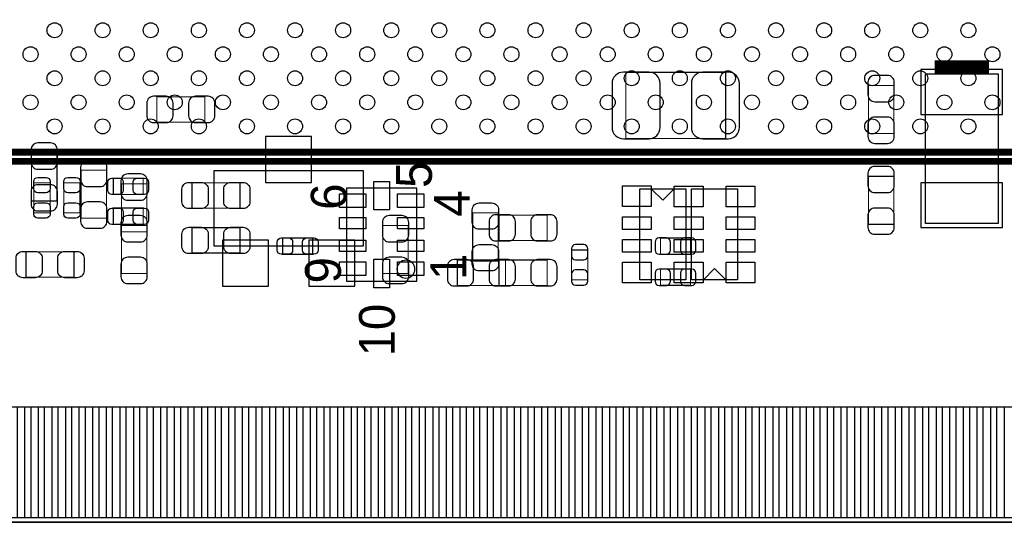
# Model space of a CAD drawing. Extents: x -23 to 100, y -8 to 64.
# Tile 7 of 15: x 26 to 47, y 0 to 11. Entities that reach past the tile are written whole.
import ezdxf

# ---------------------------------------------------------------- set-up
doc = ezdxf.new("R2010")
doc.units = 0
for name, color, linetype in [('BG_DIMENSION', 1, 'CONTINUOUS'), ('BG_OUTLINE', 3, 'CONTINUOUS'), ('PG_ASSEMBLY_BOTTOM', 43, 'CONTINUOUS'), ('PG_ASSEMBLY_TOP', 253, 'CONTINUOUS'), ('PIN_BOTTOM', 211, 'CONTINUOUS'), ('PIN_TOP', 173, 'CONTINUOUS')]:
    doc.layers.add(name, color=color, linetype=linetype)

msp = doc.modelspace()

# ---------------------------------------------------------------- linework, layer by layer
at = {"layer": 'BG_DIMENSION'}
for points in [[(0, 0), (97.0788, 0)], [(0, 0), (85.5345, 0)], [(0, 0), (74.67346, 0)]]:
    msp.add_lwpolyline(points, dxfattribs=at)
at = {"layer": 'BG_OUTLINE'}
msp.add_lwpolyline([(67.59956, 21.99894, 0.414214), (65.60058, 19.99996, 0.414214), (67.59956, 18.00098), (67.59956, 0), (16.74876, 0), (16.74876, 3.50012, 0.414214), (16.25092, 4.0005, 0.414214), (15.75054, 3.50012), (15.75054, 0), (0, 0), (0, 18.00098, 0.414214), (1.99898, 19.99996, 0.414214), (0, 21.99894), (0, 51.689), (67.59956, 51.689)], format="xyb", close=True, dxfattribs=at)
msp.add_lwpolyline([(67.59956, 21.99894, 0.414214), (65.60058, 19.99996, 0.414214), (67.59956, 18.00098), (67.59956, 0), (16.74876, 0), (16.74876, 3.50012, 0.414214), (16.25092, 4.0005, 0.414214), (15.75054, 3.50012), (15.75054, 0), (0, 0), (0, 18.00098, 0.414214), (1.99898, 19.99996, 0.414214), (0, 21.99894), (0, 51.689), (67.59956, 51.689)], format="xyb", close=True, dxfattribs=at)
msp.add_lwpolyline([(67.59956, 0), (16.74876, 0)], dxfattribs=at)
at = {"layer": 'PG_ASSEMBLY_BOTTOM'}
for points, const_width in [([(45.846492, 10.050526), (47.045372, 10.050526)], 0.29972), ([(39.039292, 9.9314), (39.039292, 8.471408), (41.23944, 8.471408), (41.23944, 9.9314), (39.039292, 9.9314)], 0.024892), ([(44.388024, 8.583168), (44.94784, 8.583168), (44.94784, 9.643364), (44.388024, 9.643364), (44.388024, 8.583168)], 0.024892), ([(28.694634, 9.393174), (28.694634, 8.833358), (29.75483, 8.833358), (29.75483, 9.393174), (28.694634, 9.393174)], 0.024892), ([(25.932892, 7.092188), (26.492708, 7.092188), (26.492708, 8.152384), (25.932892, 8.152384), (25.932892, 7.092188)], 0.024892), ([(27.025092, 6.711188), (27.584908, 6.711188), (27.584908, 7.771384), (27.025092, 7.771384), (27.025092, 6.711188)], 0.024892), ([(44.94784, 7.636764), (44.388024, 7.636764), (44.388024, 6.576568), (44.94784, 6.576568), (44.94784, 7.636764)], 0.024892), ([(28.473908, 7.469886), (27.914092, 7.469886), (27.914092, 6.40969), (28.473908, 6.40969), (28.473908, 7.469886)], 0.024892), ([(36.24199, 6.77926), (36.24199, 6.219444), (37.302186, 6.219444), (37.302186, 6.77926), (36.24199, 6.77926)], 0.024892), ([(27.914092, 5.489702), (28.473908, 5.489702), (28.473908, 6.549898), (27.914092, 6.549898), (27.914092, 5.489702)], 0.024892), ([(33.679892, 5.489702), (34.239708, 5.489702), (34.239708, 6.549898), (33.679892, 6.549898), (33.679892, 5.489702)], 0.024892), ([(39.802054, 6.276086), (39.802054, 5.915914), (40.461946, 5.915914), (40.461946, 6.276086), (39.802054, 6.276086)], 0.024892), ([(37.839904, 5.351018), (38.200076, 5.351018), (38.200076, 6.01091), (37.839904, 6.01091), (37.839904, 5.351018)], 0.024892), ([(35.322002, 5.78866), (35.322002, 5.228844), (36.382198, 5.228844), (36.382198, 5.78866), (35.322002, 5.78866)], 0.024892), ([(36.24199, 5.78866), (36.24199, 5.228844), (37.302186, 5.228844), (37.302186, 5.78866), (36.24199, 5.78866)], 0.024892), ([(39.802054, 5.590286), (39.802054, 5.230114), (40.461946, 5.230114), (40.461946, 5.590286), (39.802054, 5.590286)], 0.024892)]:
    msp.add_lwpolyline(points, dxfattribs=dict(at, const_width=const_width))
msp.add_lwpolyline([(47.246032, 9.900666), (47.246032, 6.598666), (45.645832, 6.598666), (45.645832, 9.900666)], close=True, dxfattribs=at)
msp.add_lwpolyline([(33.251648, 7.754366), (29.949648, 7.754366), (29.949648, 6.103366), (33.251648, 6.103366), (33.251648, 7.754366)], dxfattribs=at)
at = {"layer": 'PG_ASSEMBLY_TOP'}
for points, const_width in [([(23.816564, 36.967414), (51.54676, 36.967414), (51.54676, 7.967218), (22.546564, 7.967218), (22.546564, 35.697414), (23.816564, 36.967414)], 0.1524), ([(27.734768, 7.236714), (27.734768, 7.596886), (28.39466, 7.596886), (28.39466, 7.236714), (27.734768, 7.236714)], 0.024892), ([(25.981914, 7.492746), (26.342086, 7.492746), (26.342086, 6.832854), (25.981914, 6.832854), (25.981914, 7.492746)], 0.024892), ([(26.642314, 7.492746), (27.002486, 7.492746), (27.002486, 6.832854), (26.642314, 6.832854), (26.642314, 7.492746)], 0.024892), ([(29.469588, 6.933692), (29.469588, 7.493508), (30.529784, 7.493508), (30.529784, 6.933692), (29.469588, 6.933692)], 0.024892), ([(27.734768, 6.576314), (27.734768, 6.936486), (28.39466, 6.936486), (28.39466, 6.576314), (27.734768, 6.576314)], 0.024892), ([(36.220908, 5.769102), (35.661092, 5.769102), (35.661092, 6.829298), (36.220908, 6.829298), (36.220908, 5.769102)], 0.024892), ([(29.469588, 5.943092), (29.469588, 6.502908), (30.529784, 6.502908), (30.529784, 5.943092), (29.469588, 5.943092)], 0.024892), ([(31.470854, 5.915914), (31.470854, 6.276086), (32.130746, 6.276086), (32.130746, 5.915914), (31.470854, 5.915914)], 0.024892), ([(25.809702, 5.409692), (25.809702, 5.969508), (26.869898, 5.969508), (26.869898, 5.409692), (25.809702, 5.409692)], 0.024892)]:
    msp.add_lwpolyline(points, dxfattribs=dict(at, const_width=const_width))
at = {"layer": 'PG_ASSEMBLY_TOP', "const_width": 0.1524}
msp.add_lwpolyline([(23.246588, 8.16737), (50.846736, 8.16737, 0.414127), (51.346608, 8.667242), (51.346608, 36.26739, 0.414127), (50.846736, 36.767262), (24.016716, 36.767262), (22.746716, 35.497262), (22.746716, 8.667242, 0.414127), (23.246588, 8.16737)], format="xyb", dxfattribs=at)
at = {"layer": 'PG_ASSEMBLY_TOP'}
for points in [[(34.429954, 5.32511), (34.429954, 7.37489), (32.880046, 7.37489), (32.880046, 5.32511), (34.429954, 5.32511)], [(40.360346, 7.358888), (40.360346, 5.352288), (39.344346, 5.352288), (39.344346, 7.358888), (40.360346, 7.358888)], [(39.852346, 7.109968), (39.598346, 7.363968)], [(39.852346, 7.109968), (40.106346, 7.363968)], [(40.487346, 5.351526), (40.487346, 7.358126), (41.503346, 7.358126), (41.503346, 5.351526), (40.487346, 5.351526)], [(40.995346, 5.600446), (40.741346, 5.346446)], [(40.995346, 5.600446), (41.249346, 5.346446)], [(15.599918, 0), (67.600068, 0)]]:
    msp.add_lwpolyline(points, dxfattribs=at)
msp.add_lwpolyline([(34.386774, 5.588, 1), (33.990026, 5.588, 1), (34.386774, 5.588)], format="xyb", dxfattribs=at)
at = {"layer": 'PIN_BOTTOM'}
for points in [[(47.347632, 9.994646), (45.544232, 9.994646), (45.544232, 9.004046), (47.347632, 9.004046)], [(32.108648, 7.500366), (32.108648, 8.516366), (31.092648, 8.516366), (31.092648, 7.500366)], [(47.347632, 7.495286), (45.544232, 7.495286), (45.544232, 6.504686), (47.347632, 6.504686)], [(31.156148, 5.214366), (31.156148, 6.230366), (30.140148, 6.230366), (30.140148, 5.214366)], [(33.061148, 5.214366), (33.061148, 6.230366), (32.045148, 6.230366), (32.045148, 5.214366)], [(25.621488, 0.100076), (25.621488, 2.549906), (26.078688, 2.549906), (26.078688, 0.100076)], [(26.221436, 0.100076), (26.221436, 2.549906), (26.678636, 2.549906), (26.678636, 0.100076)], [(26.821384, 0.100076), (26.821384, 2.549906), (27.278584, 2.549906), (27.278584, 0.100076)], [(27.421332, 0.100076), (27.421332, 2.549906), (27.878532, 2.549906), (27.878532, 0.100076)], [(28.02128, 0.100076), (28.02128, 2.549906), (28.47848, 2.549906), (28.47848, 0.100076)], [(28.621482, 0.100076), (28.621482, 2.549906), (29.078682, 2.549906), (29.078682, 0.100076)], [(29.22143, 0.100076), (29.22143, 2.549906), (29.67863, 2.549906), (29.67863, 0.100076)], [(29.821378, 0.100076), (29.821378, 2.549906), (30.278578, 2.549906), (30.278578, 0.100076)], [(30.421326, 0.100076), (30.421326, 2.549906), (30.878526, 2.549906), (30.878526, 0.100076)], [(31.021274, 0.100076), (31.021274, 2.549906), (31.478474, 2.549906), (31.478474, 0.100076)], [(31.621476, 0.100076), (31.621476, 2.549906), (32.078676, 2.549906), (32.078676, 0.100076)], [(32.221424, 0.100076), (32.221424, 2.549906), (32.678624, 2.549906), (32.678624, 0.100076)], [(32.821372, 0.100076), (32.821372, 2.549906), (33.278572, 2.549906), (33.278572, 0.100076)], [(33.42132, 0.100076), (33.42132, 2.549906), (33.87852, 2.549906), (33.87852, 0.100076)], [(34.021522, 0.100076), (34.021522, 2.549906), (34.478722, 2.549906), (34.478722, 0.100076)], [(34.62147, 0.100076), (34.62147, 2.549906), (35.07867, 2.549906), (35.07867, 0.100076)], [(35.221418, 0.100076), (35.221418, 2.549906), (35.678618, 2.549906), (35.678618, 0.100076)], [(35.821366, 0.100076), (35.821366, 2.549906), (36.278566, 2.549906), (36.278566, 0.100076)], [(36.421314, 0.100076), (36.421314, 2.549906), (36.878514, 2.549906), (36.878514, 0.100076)], [(37.021516, 0.100076), (37.021516, 2.549906), (37.478716, 2.549906), (37.478716, 0.100076)], [(37.621464, 0.100076), (37.621464, 2.549906), (38.078664, 2.549906), (38.078664, 0.100076)], [(38.221412, 0.100076), (38.221412, 2.549906), (38.678612, 2.549906), (38.678612, 0.100076)], [(38.82136, 0.100076), (38.82136, 2.549906), (39.27856, 2.549906), (39.27856, 0.100076)], [(39.421308, 0.100076), (39.421308, 2.549906), (39.878508, 2.549906), (39.878508, 0.100076)], [(40.02151, 0.100076), (40.02151, 2.549906), (40.47871, 2.549906), (40.47871, 0.100076)], [(40.621458, 0.100076), (40.621458, 2.549906), (41.078658, 2.549906), (41.078658, 0.100076)], [(41.221406, 0.100076), (41.221406, 2.549906), (41.678606, 2.549906), (41.678606, 0.100076)], [(41.821354, 0.100076), (41.821354, 2.549906), (42.278554, 2.549906), (42.278554, 0.100076)], [(42.421302, 0.100076), (42.421302, 2.549906), (42.878502, 2.549906), (42.878502, 0.100076)], [(43.021504, 0.100076), (43.021504, 2.549906), (43.478704, 2.549906), (43.478704, 0.100076)], [(43.621452, 0.100076), (43.621452, 2.549906), (44.078652, 2.549906), (44.078652, 0.100076)], [(44.2214, 0.100076), (44.2214, 2.549906), (44.6786, 2.549906), (44.6786, 0.100076)], [(44.821348, 0.100076), (44.821348, 2.549906), (45.278548, 2.549906), (45.278548, 0.100076)], [(45.421296, 0.100076), (45.421296, 2.549906), (45.878496, 2.549906), (45.878496, 0.100076)], [(46.021498, 0.100076), (46.021498, 2.549906), (46.478698, 2.549906), (46.478698, 0.100076)], [(46.621446, 0.100076), (46.621446, 2.549906), (47.078646, 2.549906), (47.078646, 0.100076)], [(47.221394, 0.100076), (47.221394, 2.549906), (47.678594, 2.549906), (47.678594, 0.100076)]]:
    msp.add_lwpolyline(points, close=True, dxfattribs=at)
for points in [[(38.984428, 8.466328), (39.544244, 8.466328, 0.414709), (39.794434, 8.716518), (39.794434, 9.68629, 0.414709), (39.544244, 9.93648), (38.984428, 9.93648, 0.414709), (38.734238, 9.68629), (38.734238, 8.716518, 0.414709)], [(41.294304, 9.93648), (40.734488, 9.93648, 0.414709), (40.484298, 9.68629), (40.484298, 8.716518, 0.414709), (40.734488, 8.466328), (41.294304, 8.466328, 0.414709), (41.544494, 8.716518), (41.544494, 9.68629, 0.414709)], [(44.377864, 9.713214), (44.377864, 9.433306, 0.414846), (44.527978, 9.283192), (44.807886, 9.283192, 0.414846), (44.958, 9.433306), (44.958, 9.713214, 0.414846), (44.807886, 9.863328), (44.527978, 9.863328, 0.414846)], [(28.624784, 8.823198), (28.904692, 8.823198, 0.414846), (29.054806, 8.973312), (29.054806, 9.25322, 0.414846), (28.904692, 9.403334), (28.624784, 9.403334, 0.414846), (28.47467, 9.25322), (28.47467, 8.973312, 0.414846)], [(29.82468, 9.403334), (29.544772, 9.403334, 0.414846), (29.394658, 9.25322), (29.394658, 8.973312, 0.414846), (29.544772, 8.823198), (29.82468, 8.823198, 0.414846), (29.974794, 8.973312), (29.974794, 9.25322, 0.414846)], [(44.958, 8.513318), (44.958, 8.793226, 0.414846), (44.807886, 8.94334), (44.527978, 8.94334, 0.414846), (44.377864, 8.793226), (44.377864, 8.513318, 0.414846), (44.527978, 8.363204), (44.807886, 8.363204, 0.414846)], [(25.922732, 8.222234), (25.922732, 7.942326, 0.414846), (26.072846, 7.792212), (26.352754, 7.792212, 0.414846), (26.502868, 7.942326), (26.502868, 8.222234, 0.414846), (26.352754, 8.372348), (26.072846, 8.372348, 0.414846)], [(27.014932, 7.841234), (27.014932, 7.561326, 0.414846), (27.165046, 7.411212), (27.444954, 7.411212, 0.414846), (27.595068, 7.561326), (27.595068, 7.841234, 0.414846), (27.444954, 7.991348), (27.165046, 7.991348, 0.414846)], [(44.377864, 7.706614), (44.377864, 7.426706, 0.414846), (44.527978, 7.276592), (44.807886, 7.276592, 0.414846), (44.958, 7.426706), (44.958, 7.706614, 0.414846), (44.807886, 7.856728), (44.527978, 7.856728, 0.414846)], [(27.903932, 7.539736), (27.903932, 7.259828, 0.414846), (28.054046, 7.109714), (28.333954, 7.109714, 0.414846), (28.484068, 7.259828), (28.484068, 7.539736, 0.414846), (28.333954, 7.68985), (28.054046, 7.68985, 0.414846)], [(26.502868, 7.022338), (26.502868, 7.302246, 0.414846), (26.352754, 7.45236), (26.072846, 7.45236, 0.414846), (25.922732, 7.302246), (25.922732, 7.022338, 0.414846), (26.072846, 6.872224), (26.352754, 6.872224, 0.414846)], [(27.595068, 6.641338), (27.595068, 6.921246, 0.414846), (27.444954, 7.07136), (27.165046, 7.07136, 0.414846), (27.014932, 6.921246), (27.014932, 6.641338, 0.414846), (27.165046, 6.491224), (27.444954, 6.491224, 0.414846)], [(27.903932, 6.619748), (27.903932, 6.33984, 0.414846), (28.054046, 6.189726), (28.333954, 6.189726, 0.414846), (28.484068, 6.33984), (28.484068, 6.619748, 0.414846), (28.333954, 6.769862), (28.054046, 6.769862, 0.414846)], [(28.484068, 6.33984), (28.484068, 6.619748, 0.414846), (28.333954, 6.769862), (28.054046, 6.769862, 0.414846), (27.903932, 6.619748), (27.903932, 6.33984, 0.414846), (28.054046, 6.189726), (28.333954, 6.189726, 0.414846)], [(33.669732, 6.619748), (33.669732, 6.33984, 0.414846), (33.819846, 6.189726), (34.099754, 6.189726, 0.414846), (34.249868, 6.33984), (34.249868, 6.619748, 0.414846), (34.099754, 6.769862), (33.819846, 6.769862, 0.414846)], [(36.17214, 6.209284), (36.452048, 6.209284, 0.414846), (36.602162, 6.359398), (36.602162, 6.639306, 0.414846), (36.452048, 6.78942), (36.17214, 6.78942, 0.414846), (36.022026, 6.639306), (36.022026, 6.359398, 0.414846)], [(37.372036, 6.78942), (37.092128, 6.78942, 0.414846), (36.942014, 6.639306), (36.942014, 6.359398, 0.414846), (37.092128, 6.209284), (37.372036, 6.209284, 0.414846), (37.52215, 6.359398), (37.52215, 6.639306, 0.414846)], [(44.958, 6.506718), (44.958, 6.786626, 0.414846), (44.807886, 6.93674), (44.527978, 6.93674, 0.414846), (44.377864, 6.786626), (44.377864, 6.506718, 0.414846), (44.527978, 6.356604), (44.807886, 6.356604, 0.414846)], [(37.839904, 6.040882), (37.839904, 5.880862, 0.413587), (37.930074, 5.790946), (38.109906, 5.790946, 0.413587), (38.200076, 5.880862), (38.200076, 6.040882, 0.413587), (38.109906, 6.130798), (37.930074, 6.130798, 0.413587)], [(39.772082, 5.915914), (39.932102, 5.915914, 0.413587), (40.022018, 6.006084), (40.022018, 6.185916, 0.413587), (39.932102, 6.276086), (39.772082, 6.276086, 0.413587), (39.682166, 6.185916), (39.682166, 6.006084, 0.413587)], [(40.491918, 6.276086), (40.331898, 6.276086, 0.413587), (40.241982, 6.185916), (40.241982, 6.006084, 0.413587), (40.331898, 5.915914), (40.491918, 5.915914, 0.413587), (40.581834, 6.006084), (40.581834, 6.185916, 0.413587)], [(28.484068, 5.419852), (28.484068, 5.69976, 0.414846), (28.333954, 5.849874), (28.054046, 5.849874, 0.414846), (27.903932, 5.69976), (27.903932, 5.419852, 0.414846), (28.054046, 5.269738), (28.333954, 5.269738, 0.414846)], [(34.249868, 5.419852), (34.249868, 5.69976, 0.414846), (34.099754, 5.849874), (33.819846, 5.849874, 0.414846), (33.669732, 5.69976), (33.669732, 5.419852, 0.414846), (33.819846, 5.269738), (34.099754, 5.269738, 0.414846)], [(35.252152, 5.218684), (35.53206, 5.218684, 0.414846), (35.682174, 5.368798), (35.682174, 5.648706, 0.414846), (35.53206, 5.79882), (35.252152, 5.79882, 0.414846), (35.102038, 5.648706), (35.102038, 5.368798, 0.414846)], [(36.17214, 5.218684), (36.452048, 5.218684, 0.414846), (36.602162, 5.368798), (36.602162, 5.648706, 0.414846), (36.452048, 5.79882), (36.17214, 5.79882, 0.414846), (36.022026, 5.648706), (36.022026, 5.368798, 0.414846)], [(36.452048, 5.79882), (36.17214, 5.79882, 0.414846), (36.022026, 5.648706), (36.022026, 5.368798, 0.414846), (36.17214, 5.218684), (36.452048, 5.218684, 0.414846), (36.602162, 5.368798), (36.602162, 5.648706, 0.414846)], [(37.372036, 5.79882), (37.092128, 5.79882, 0.414846), (36.942014, 5.648706), (36.942014, 5.368798, 0.414846), (37.092128, 5.218684), (37.372036, 5.218684, 0.414846), (37.52215, 5.368798), (37.52215, 5.648706, 0.414846)], [(38.200076, 5.321046), (38.200076, 5.481066, 0.413587), (38.109906, 5.570982), (37.930074, 5.570982, 0.413587), (37.839904, 5.481066), (37.839904, 5.321046, 0.413587), (37.930074, 5.23113), (38.109906, 5.23113, 0.413587)], [(39.772082, 5.230114), (39.932102, 5.230114, 0.413587), (40.022018, 5.320284), (40.022018, 5.500116, 0.413587), (39.932102, 5.590286), (39.772082, 5.590286, 0.413587), (39.682166, 5.500116), (39.682166, 5.320284, 0.413587)], [(40.491918, 5.590286), (40.331898, 5.590286, 0.413587), (40.241982, 5.500116), (40.241982, 5.320284, 0.413587), (40.331898, 5.230114), (40.491918, 5.230114, 0.413587), (40.581834, 5.320284), (40.581834, 5.500116, 0.413587)]]:
    msp.add_lwpolyline(points, format="xyb", close=True, dxfattribs=at)
at = {"layer": 'PIN_TOP'}
for points in [[(26.342086, 7.522718), (26.342086, 7.362698, -0.413587), (26.251916, 7.272782), (26.072084, 7.272782, -0.413587), (25.981914, 7.362698), (25.981914, 7.522718, -0.413587), (26.072084, 7.612634), (26.251916, 7.612634, -0.413587)], [(27.002486, 7.522718), (27.002486, 7.362698, -0.413587), (26.912316, 7.272782), (26.732484, 7.272782, -0.413587), (26.642314, 7.362698), (26.642314, 7.522718, -0.413587), (26.732484, 7.612634), (26.912316, 7.612634, -0.413587)], [(27.704796, 7.596886), (27.864816, 7.596886, -0.413587), (27.954732, 7.506716), (27.954732, 7.326884, -0.413587), (27.864816, 7.236714), (27.704796, 7.236714, -0.413587), (27.61488, 7.326884), (27.61488, 7.506716, -0.413587)], [(28.424632, 7.236714), (28.264612, 7.236714, -0.413587), (28.174696, 7.326884), (28.174696, 7.506716, -0.413587), (28.264612, 7.596886), (28.424632, 7.596886, -0.413587), (28.514548, 7.506716), (28.514548, 7.326884, -0.413587)], [(29.399738, 7.503668), (29.679646, 7.503668, -0.414846), (29.82976, 7.353554), (29.82976, 7.073646, -0.414846), (29.679646, 6.923532), (29.399738, 6.923532, -0.414846), (29.249624, 7.073646), (29.249624, 7.353554, -0.414846)], [(30.599634, 6.923532), (30.319726, 6.923532, -0.414846), (30.169612, 7.073646), (30.169612, 7.353554, -0.414846), (30.319726, 7.503668), (30.599634, 7.503668, -0.414846), (30.749748, 7.353554), (30.749748, 7.073646, -0.414846)], [(25.981914, 6.802882), (25.981914, 6.962902, -0.413587), (26.072084, 7.052818), (26.251916, 7.052818, -0.413587), (26.342086, 6.962902), (26.342086, 6.802882, -0.413587), (26.251916, 6.712966), (26.072084, 6.712966, -0.413587)], [(26.642314, 6.802882), (26.642314, 6.962902, -0.413587), (26.732484, 7.052818), (26.912316, 7.052818, -0.413587), (27.002486, 6.962902), (27.002486, 6.802882, -0.413587), (26.912316, 6.712966), (26.732484, 6.712966, -0.413587)], [(36.231068, 6.899148), (36.231068, 6.61924, -0.414846), (36.080954, 6.469126), (35.801046, 6.469126, -0.414846), (35.650932, 6.61924), (35.650932, 6.899148, -0.414846), (35.801046, 7.049262), (36.080954, 7.049262, -0.414846)], [(27.704796, 6.936486), (27.864816, 6.936486, -0.413587), (27.954732, 6.846316), (27.954732, 6.666484, -0.413587), (27.864816, 6.576314), (27.704796, 6.576314, -0.413587), (27.61488, 6.666484), (27.61488, 6.846316, -0.413587)], [(28.424632, 6.576314), (28.264612, 6.576314, -0.413587), (28.174696, 6.666484), (28.174696, 6.846316, -0.413587), (28.264612, 6.936486), (28.424632, 6.936486, -0.413587), (28.514548, 6.846316), (28.514548, 6.666484, -0.413587)], [(29.399738, 6.513068), (29.679646, 6.513068, -0.414846), (29.82976, 6.362954), (29.82976, 6.083046, -0.414846), (29.679646, 5.932932), (29.399738, 5.932932, -0.414846), (29.249624, 6.083046), (29.249624, 6.362954, -0.414846)], [(30.599634, 5.932932), (30.319726, 5.932932, -0.414846), (30.169612, 6.083046), (30.169612, 6.362954, -0.414846), (30.319726, 6.513068), (30.599634, 6.513068, -0.414846), (30.749748, 6.362954), (30.749748, 6.083046, -0.414846)], [(31.440882, 6.276086), (31.600902, 6.276086, -0.413587), (31.690818, 6.185916), (31.690818, 6.006084, -0.413587), (31.600902, 5.915914), (31.440882, 5.915914, -0.413587), (31.350966, 6.006084), (31.350966, 6.185916, -0.413587)], [(32.160718, 5.915914), (32.000698, 5.915914, -0.413587), (31.910782, 6.006084), (31.910782, 6.185916, -0.413587), (32.000698, 6.276086), (32.160718, 6.276086, -0.413587), (32.250634, 6.185916), (32.250634, 6.006084, -0.413587)], [(35.650932, 5.699252), (35.650932, 5.97916, -0.414846), (35.801046, 6.129274), (36.080954, 6.129274, -0.414846), (36.231068, 5.97916), (36.231068, 5.699252, -0.414846), (36.080954, 5.549138), (35.801046, 5.549138, -0.414846)], [(25.739852, 5.979668), (26.01976, 5.979668, -0.414846), (26.169874, 5.829554), (26.169874, 5.549646, -0.414846), (26.01976, 5.399532), (25.739852, 5.399532, -0.414846), (25.589738, 5.549646), (25.589738, 5.829554, -0.414846)], [(26.939748, 5.399532), (26.65984, 5.399532, -0.414846), (26.509726, 5.549646), (26.509726, 5.829554, -0.414846), (26.65984, 5.979668), (26.939748, 5.979668, -0.414846), (27.089862, 5.829554), (27.089862, 5.549646, -0.414846)]]:
    msp.add_lwpolyline(points, format="xyb", close=True, dxfattribs=at)
for points in [[(33.830006, 6.895084), (33.479994, 6.895084), (33.479994, 7.525004), (33.830006, 7.525004)], [(38.963346, 7.426198), (39.598346, 7.426198), (39.598346, 6.968998), (38.963346, 6.968998)], [(40.741346, 6.965696), (40.106346, 6.965696), (40.106346, 7.422896), (40.741346, 7.422896)], [(40.106346, 7.422896), (40.741346, 7.422896), (40.741346, 6.965696), (40.106346, 6.965696)], [(41.884346, 6.964934), (41.249346, 6.964934), (41.249346, 7.422134), (41.884346, 7.422134)], [(33.304861, 6.950075), (32.724979, 6.950075), (32.724979, 7.250049), (33.304861, 7.250049)], [(34.585021, 6.950075), (34.005139, 6.950075), (34.005139, 7.250049), (34.585021, 7.250049)], [(38.963346, 6.745732), (39.598346, 6.745732), (39.598346, 6.466332), (38.963346, 6.466332)], [(40.741346, 6.46557), (40.106346, 6.46557), (40.106346, 6.74497), (40.741346, 6.74497)], [(40.106346, 6.74497), (40.741346, 6.74497), (40.741346, 6.46557), (40.106346, 6.46557)], [(41.884346, 6.464808), (41.249346, 6.464808), (41.249346, 6.744208), (41.884346, 6.744208)], [(33.304861, 6.474968), (32.724979, 6.474968), (32.724979, 6.724904), (33.304861, 6.724904)], [(34.585021, 6.474968), (34.005139, 6.474968), (34.005139, 6.724904), (34.585021, 6.724904)], [(33.304861, 5.975096), (32.724979, 5.975096), (32.724979, 6.225032), (33.304861, 6.225032)], [(34.585021, 5.975096), (34.005139, 5.975096), (34.005139, 6.225032), (34.585021, 6.225032)], [(38.963346, 6.245606), (39.598346, 6.245606), (39.598346, 5.966206), (38.963346, 5.966206)], [(40.741346, 5.965444), (40.106346, 5.965444), (40.106346, 6.244844), (40.741346, 6.244844)], [(40.106346, 6.244844), (40.741346, 6.244844), (40.741346, 5.965444), (40.106346, 5.965444)], [(41.884346, 5.964682), (41.249346, 5.964682), (41.249346, 6.244082), (41.884346, 6.244082)], [(33.304861, 5.449951), (32.724979, 5.449951), (32.724979, 5.749925), (33.304861, 5.749925)], [(33.830006, 5.174996), (33.479994, 5.174996), (33.479994, 5.804916), (33.830006, 5.804916)], [(34.585021, 5.449951), (34.005139, 5.449951), (34.005139, 5.749925), (34.585021, 5.749925)], [(38.963346, 5.74548), (39.598346, 5.74548), (39.598346, 5.28828), (38.963346, 5.28828)], [(40.741346, 5.287518), (40.106346, 5.287518), (40.106346, 5.744718), (40.741346, 5.744718)], [(40.106346, 5.744718), (40.741346, 5.744718), (40.741346, 5.287518), (40.106346, 5.287518)], [(41.884346, 5.284216), (41.249346, 5.284216), (41.249346, 5.741416), (41.884346, 5.741416)], [(25.321514, 0.100076), (25.321514, 2.549906), (25.778714, 2.549906), (25.778714, 0.100076)], [(25.921462, 0.100076), (25.921462, 2.549906), (26.378662, 2.549906), (26.378662, 0.100076)], [(26.52141, 0.100076), (26.52141, 2.549906), (26.97861, 2.549906), (26.97861, 0.100076)], [(27.121358, 0.100076), (27.121358, 2.549906), (27.578558, 2.549906), (27.578558, 0.100076)], [(27.721306, 0.100076), (27.721306, 2.549906), (28.178506, 2.549906), (28.178506, 0.100076)], [(28.321508, 0.100076), (28.321508, 2.549906), (28.778708, 2.549906), (28.778708, 0.100076)], [(28.921456, 0.100076), (28.921456, 2.549906), (29.378656, 2.549906), (29.378656, 0.100076)], [(29.521404, 0.100076), (29.521404, 2.549906), (29.978604, 2.549906), (29.978604, 0.100076)], [(30.121352, 0.100076), (30.121352, 2.549906), (30.578552, 2.549906), (30.578552, 0.100076)], [(30.7213, 0.100076), (30.7213, 2.549906), (31.1785, 2.549906), (31.1785, 0.100076)], [(31.321502, 0.100076), (31.321502, 2.549906), (31.778702, 2.549906), (31.778702, 0.100076)], [(31.92145, 0.100076), (31.92145, 2.549906), (32.37865, 2.549906), (32.37865, 0.100076)], [(32.521398, 0.100076), (32.521398, 2.549906), (32.978598, 2.549906), (32.978598, 0.100076)], [(33.121346, 0.100076), (33.121346, 2.549906), (33.578546, 2.549906), (33.578546, 0.100076)], [(33.721294, 0.100076), (33.721294, 2.549906), (34.178494, 2.549906), (34.178494, 0.100076)], [(34.321496, 0.100076), (34.321496, 2.549906), (34.778696, 2.549906), (34.778696, 0.100076)], [(34.921444, 0.100076), (34.921444, 2.549906), (35.378644, 2.549906), (35.378644, 0.100076)], [(35.521392, 0.100076), (35.521392, 2.549906), (35.978592, 2.549906), (35.978592, 0.100076)], [(36.12134, 0.100076), (36.12134, 2.549906), (36.57854, 2.549906), (36.57854, 0.100076)], [(36.721288, 0.100076), (36.721288, 2.549906), (37.178488, 2.549906), (37.178488, 0.100076)], [(37.32149, 0.100076), (37.32149, 2.549906), (37.77869, 2.549906), (37.77869, 0.100076)], [(37.921438, 0.100076), (37.921438, 2.549906), (38.378638, 2.549906), (38.378638, 0.100076)], [(38.521386, 0.100076), (38.521386, 2.549906), (38.978586, 2.549906), (38.978586, 0.100076)], [(39.121334, 0.100076), (39.121334, 2.549906), (39.578534, 2.549906), (39.578534, 0.100076)], [(39.721282, 0.100076), (39.721282, 2.549906), (40.178482, 2.549906), (40.178482, 0.100076)], [(40.321484, 0.100076), (40.321484, 2.549906), (40.778684, 2.549906), (40.778684, 0.100076)], [(40.921432, 0.100076), (40.921432, 2.549906), (41.378632, 2.549906), (41.378632, 0.100076)], [(41.52138, 0.100076), (41.52138, 2.549906), (41.97858, 2.549906), (41.97858, 0.100076)], [(42.121328, 0.100076), (42.121328, 2.549906), (42.578528, 2.549906), (42.578528, 0.100076)], [(42.721276, 0.100076), (42.721276, 2.549906), (43.178476, 2.549906), (43.178476, 0.100076)], [(43.321478, 0.100076), (43.321478, 2.549906), (43.778678, 2.549906), (43.778678, 0.100076)], [(43.921426, 0.100076), (43.921426, 2.549906), (44.378626, 2.549906), (44.378626, 0.100076)], [(44.521374, 0.100076), (44.521374, 2.549906), (44.978574, 2.549906), (44.978574, 0.100076)], [(45.121322, 0.100076), (45.121322, 2.549906), (45.578522, 2.549906), (45.578522, 0.100076)], [(45.721524, 0.100076), (45.721524, 2.549906), (46.178724, 2.549906), (46.178724, 0.100076)], [(46.321472, 0.100076), (46.321472, 2.549906), (46.778672, 2.549906), (46.778672, 0.100076)], [(46.92142, 0.100076), (46.92142, 2.549906), (47.37862, 2.549906), (47.37862, 0.100076)]]:
    msp.add_lwpolyline(points, close=True, dxfattribs=at)
for centre in [(26.44013, 10.860786), (27.500834, 10.860786), (28.561284, 10.860786), (29.621988, 10.860786), (30.682692, 10.860786), (31.743396, 10.860786), (32.8041, 10.860786), (33.86455, 10.860786), (34.925254, 10.860786), (35.985958, 10.860786), (37.046662, 10.860786), (38.107366, 10.860786), (39.16807, 10.860786), (40.228774, 10.860786), (41.289224, 10.860786), (42.349928, 10.860786), (43.410632, 10.860786), (44.471336, 10.860786), (45.53204, 10.860786), (46.59249, 10.860786), (25.909778, 10.330434), (26.970482, 10.330434), (28.031186, 10.330434), (29.091636, 10.330434), (30.15234, 10.330434), (31.213044, 10.330434), (32.273748, 10.330434), (33.334452, 10.330434), (34.395156, 10.330434), (35.455606, 10.330434), (36.51631, 10.330434), (37.577014, 10.330434), (38.637718, 10.330434), (39.698168, 10.330434), (40.758872, 10.330434), (41.819576, 10.330434), (42.88028, 10.330434), (43.940984, 10.330434), (45.001688, 10.330434), (46.062138, 10.330434), (47.122842, 10.330434), (26.44013, 9.800082), (27.500834, 9.800082), (28.561284, 9.800082), (29.621988, 9.800082), (30.682692, 9.800082), (31.743396, 9.800082), (32.8041, 9.800082), (33.86455, 9.800082), (34.925254, 9.800082), (35.985958, 9.800082), (37.046662, 9.800082), (38.107366, 9.800082), (39.16807, 9.800082), (40.228774, 9.800082), (41.289224, 9.800082), (42.349928, 9.800082), (43.410632, 9.800082), (44.471336, 9.800082), (45.53204, 9.800082), (46.59249, 9.800082), (25.909778, 9.26973), (26.970482, 9.26973), (28.031186, 9.26973), (29.091636, 9.26973), (30.15234, 9.26973), (31.213044, 9.26973), (32.273748, 9.26973), (33.334452, 9.26973), (34.395156, 9.26973), (35.455606, 9.26973), (36.51631, 9.26973), (37.577014, 9.26973), (38.637718, 9.26973), (39.698168, 9.26973), (40.758872, 9.26973), (41.819576, 9.26973), (42.88028, 9.26973), (43.940984, 9.26973), (45.001688, 9.26973), (46.062138, 9.26973), (47.122842, 9.26973), (26.44013, 8.739378), (27.500834, 8.739378), (28.561284, 8.739378), (29.621988, 8.739378), (30.682692, 8.739378), (31.743396, 8.739378), (32.8041, 8.739378), (33.86455, 8.739378), (34.925254, 8.739378), (35.985958, 8.739378), (37.046662, 8.739378), (38.107366, 8.739378), (39.16807, 8.739378), (40.228774, 8.739378), (41.289224, 8.739378), (42.349928, 8.739378), (43.410632, 8.739378), (44.471336, 8.739378), (45.53204, 8.739378), (46.59249, 8.739378)]:
    msp.add_circle(centre, 0.1651, dxfattribs=at)

# ---------------------------------------------------------------- texts
at = {"layer": 'PG_ASSEMBLY_TOP', "width": 0.987138}
for s, p in [('5', (34.76117, 7.380986)), ('6', (32.88157, 6.898386)), ('4', (35.594798, 6.745986)), ('1', (35.518598, 5.348732)), ('9', (32.75457, 5.272786)), ('10', (33.943798, 3.663442))]:
    msp.add_text(s, height=0.78994, rotation=90, dxfattribs=at).set_placement(p)

doc.saveas('drawing.dxf')
